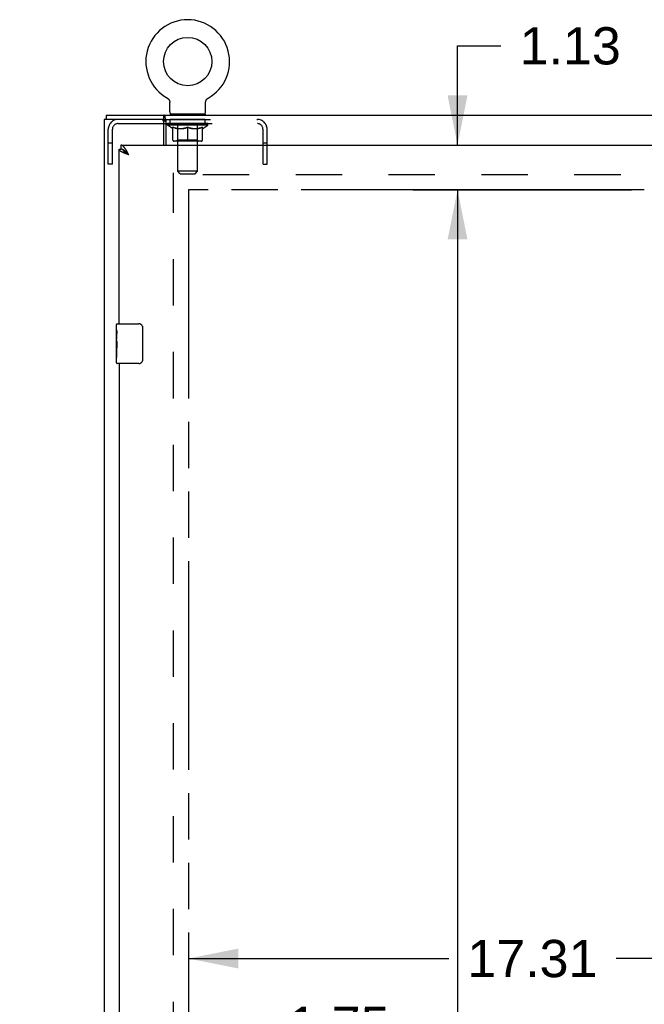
# Model space of a CAD drawing. Header units: inches. Extents: x 0 to 212, y 0 to 138.
# Tile 8 of 20: x 42 to 57, y 82 to 107. Entities that reach past the tile are written whole.
import ezdxf

# ---------------------------------------------------------------- set-up
doc = ezdxf.new("R2010")
doc.units = ezdxf.units.IN
doc.header["$LTSCALE"] = 11.6875
doc.header["$MEASUREMENT"] = 0
doc.linetypes.add('HIDDEN', pattern=[0.2, 0.1, -0.1])
doc.linetypes.add('PHANTOM', pattern=[0.8, 0.45, -0.05, 0.1, -0.05, 0.1, -0.05])
doc.layers.get('0').update_dxf_attribs({"linetype": 'CONTINUOUS'})
for name, color, linetype in [('02___PRT_ALL_AXES', 7, 'CONTINUOUS'), ('AVAILABLE_DOOR_SPACE', 7, 'CONTINUOUS'), ('DEFAULT_2', 8, 'HIDDEN'), ('DIMENSIONS', 7, 'CONTINUOUS')]:
    doc.layers.add(name, color=color, linetype=linetype)
doc.styles.get("Standard").update_dxf_attribs({"font": 'arial.ttf'})
doc.dimstyles.new('DIMSTYLE_1', dxfattribs={"dimtxt": 0.9375, "dimasz": 1.25, "dimexe": 0.09, "dimexo": 0.07, "dimgap": 0.0375, "dimtad": 0, "dimtih": 1, "dimtoh": 1, "dimzin": 4, "dimdsep": 46, "dimtxsty": 'Standard', "dimblk": '_FILLED', "dimblk1": '_FILLED', "dimblk2": '_FILLED', "dimcen": 0.09, "dimazin": 1, "dimtfac": 1, "dimtdec": 3, "dimtofl": 0, "dimtmove": 0, "dimatfit": 3, "dimldrblk": '_FILLED', "dimfxl": 0, "dimtolj": 1, "dimtzin": 4, "dimarcsym": 0})

# ---------------------------------------------------------------- blocks, each defined once
blk = doc.blocks.new('_FILLED')
at = {"color": 0, "linetype": 'ByBlock'}
blk.add_solid([(0, 0), (-1, 0.2), (-1, -0.2)], dxfattribs=at)
blk = doc.blocks.new('*D8')
at = {"layer": 'DIMENSIONS', "color": 2, "linetype": 'Continuous'}
for p, q in [((44.173, 81.335), (41.673, 81.335)), ((45.923, 81.335), (47.965, 81.335))]:
    blk.add_line(p, q, dxfattribs=at)
at = {"layer": 'DIMENSIONS', "color": 2, "linetype": 'Continuous', "xscale": 1.25, "yscale": 1.25, "zscale": 1.25}
blk.add_blockref('_FILLED', (44.173, 81.335), dxfattribs=at)
at = {"layer": 'DIMENSIONS', "color": 2, "linetype": 'Continuous', "xscale": 1.25, "yscale": 1.25, "zscale": 1.25, "rotation": 180}
blk.add_blockref('_FILLED', (45.923, 81.335), dxfattribs=at)
at = {"layer": 'DIMENSIONS', "color": 2, "linetype": 'Continuous', "insert": (48.434, 81.804), "char_height": 0.9375, "width": 2.54763, "attachment_point": 1, "line_spacing_factor": 0.9}
blk.add_mtext('1.75', dxfattribs=at)
blk = doc.blocks.new('*D9')
at = {"layer": 'DIMENSIONS', "color": 2, "linetype": 'Continuous'}
for p, q in [((45.923, 83.016), (52.472, 83.016)), ((63.235, 83.016), (56.686, 83.016))]:
    blk.add_line(p, q, dxfattribs=at)
at = {"layer": 'DIMENSIONS', "color": 2, "linetype": 'Continuous', "xscale": 1.25, "yscale": 1.25, "zscale": 1.25, "rotation": 180}
blk.add_blockref('_FILLED', (45.923, 83.016), dxfattribs=at)
at = {"layer": 'DIMENSIONS', "color": 2, "linetype": 'Continuous', "xscale": 1.25, "yscale": 1.25, "zscale": 1.25}
blk.add_blockref('_FILLED', (63.235, 83.016), dxfattribs=at)
at = {"layer": 'DIMENSIONS', "color": 2, "linetype": 'Continuous', "insert": (54.579, 83.485), "char_height": 0.9375, "width": 3.27602, "attachment_point": 2, "line_spacing_factor": 0.9}
blk.add_mtext('17.31', dxfattribs=at)
blk = doc.blocks.new('*D11')
at = {"layer": 'DIMENSIONS', "color": 2, "linetype": 'Continuous'}
for p, q in [((52.779, 102.375), (51.57, 102.375)), ((52.695, 102.375), (52.695, 75.188)), ((52.695, 46.125), (52.695, 71.907))]:
    blk.add_line(p, q, dxfattribs=at)
at = {"layer": 'DIMENSIONS', "color": 2, "linetype": 'Continuous', "xscale": 1.25, "yscale": 1.25, "zscale": 1.25}
for p, rotation in [((52.695, 102.375), 90), ((52.695, 46.125), 270)]:
    blk.add_blockref('_FILLED', p, dxfattribs=dict(at, rotation=rotation))
at = {"layer": 'DIMENSIONS', "color": 2, "linetype": 'Continuous', "insert": (52.695, 74.719), "char_height": 0.9375, "width": 3.27602, "attachment_point": 2, "line_spacing_factor": 0.9}
blk.add_mtext('56.25\\Ptyp.', dxfattribs=at)
blk = doc.blocks.new('*D13')
at = {"layer": 'DIMENSIONS', "color": 2, "linetype": 'Continuous'}
for p, q in [((52.695, 103.5), (52.695, 106)), ((52.695, 106), (53.789, 106)), ((51.57, 102.375), (57.074, 102.375)), ((52.695, 102.375), (52.695, 99.875))]:
    blk.add_line(p, q, dxfattribs=at)
at = {"layer": 'DIMENSIONS', "color": 2, "linetype": 'Continuous', "xscale": 1.25, "yscale": 1.25, "zscale": 1.25}
for p, rotation in [((52.695, 103.5), 270), ((52.695, 102.375), 90)]:
    blk.add_blockref('_FILLED', p, dxfattribs=dict(at, rotation=rotation))
at = {"layer": 'DIMENSIONS', "color": 2, "linetype": 'Continuous', "insert": (54.257, 106.469), "char_height": 0.9375, "width": 2.54763, "attachment_point": 1, "line_spacing_factor": 0.9}
blk.add_mtext('1.13', dxfattribs=at)

msp = doc.modelspace()

# ---------------------------------------------------------------- linework, layer by layer
at = {"color": 7, "linetype": 'Continuous'}
for p, q in [((45.386, 104.685), (45.386, 104.685)), ((45.386, 104.685), (45.39, 104.683)), ((45.39, 104.683), (45.393, 104.681)), ((45.393, 104.681), (45.397, 104.678)), ((45.397, 104.678), (45.401, 104.675)), ((45.4, 104.676), (45.404, 104.673)), ((45.404, 104.673), (45.407, 104.67)), ((45.407, 104.67), (45.411, 104.667)), ((45.411, 104.667), (45.414, 104.664)), ((45.414, 104.664), (45.417, 104.661)), ((45.417, 104.661), (45.42, 104.657)), ((45.42, 104.657), (45.423, 104.654)), ((45.423, 104.654), (45.425, 104.65)), ((45.425, 104.65), (45.428, 104.647)), ((45.428, 104.647), (45.43, 104.643)), ((45.43, 104.643), (45.433, 104.639)), ((45.433, 104.639), (45.435, 104.635)), ((46.368, 104.635), (46.371, 104.639)), ((46.37, 104.639), (46.373, 104.643)), ((46.373, 104.643), (46.375, 104.647)), ((46.375, 104.647), (46.378, 104.65)), ((46.378, 104.65), (46.38, 104.654)), ((46.38, 104.654), (46.383, 104.657)), ((46.383, 104.657), (46.386, 104.661)), ((46.386, 104.661), (46.389, 104.664)), ((46.389, 104.664), (46.392, 104.667)), ((46.392, 104.667), (46.396, 104.67)), ((46.396, 104.67), (46.399, 104.673)), ((46.399, 104.673), (46.403, 104.676)), ((46.403, 104.675), (46.406, 104.678)), ((46.406, 104.678), (46.41, 104.681)), ((46.41, 104.681), (46.413, 104.683)), ((46.41, 104.681), (46.411, 104.682)), ((46.413, 104.683), (46.417, 104.685)), ((46.417, 104.685), (46.417, 104.685)), ((45.435, 104.635), (45.437, 104.631)), ((45.437, 104.631), (45.439, 104.627)), ((45.439, 104.627), (45.44, 104.623)), ((45.44, 104.623), (45.442, 104.619)), ((45.442, 104.619), (45.443, 104.615)), ((45.443, 104.615), (45.445, 104.611)), ((45.445, 104.611), (45.446, 104.606)), ((45.447, 104.602), (45.448, 104.598)), ((45.449, 104.58), (45.45, 104.576)), ((45.45, 104.34), (45.45, 104.576)), ((46.354, 104.589), (46.355, 104.593)), ((46.354, 104.576), (46.354, 104.58)), ((46.354, 104.34), (46.354, 104.576)), ((46.356, 104.602), (46.357, 104.606)), ((46.357, 104.606), (46.358, 104.611)), ((46.358, 104.611), (46.36, 104.615)), ((46.36, 104.615), (46.361, 104.619)), ((46.361, 104.619), (46.363, 104.623)), ((46.363, 104.623), (46.364, 104.627)), ((46.364, 104.627), (46.366, 104.631)), ((46.366, 104.631), (46.368, 104.635)), ((43.85, 104.25), (43.85, 104.146)), ((43.85, 104.25), (91.746, 104.25)), ((45.305, 104.146), (45.305, 104.25)), ((45.35, 104.154), (45.35, 103.5)), ((45.464, 104.28), (45.464, 104.25)), ((46.339, 104.28), (45.464, 104.28)), ((46.339, 104.28), (46.339, 104.25)), ((45.297, 104.042), (45.35, 104.042)), ((44.173, 103.396), (44.215, 103.396)), ((44.215, 103.5), (44.215, 103.396)), ((44.279, 103.379), (44.277, 103.381)), ((44.39, 103.285), (44.384, 103.292)), ((44.394, 103.27), (44.386, 103.275)), ((44.397, 103.278), (44.39, 103.285)), ((44.402, 103.264), (44.394, 103.27)), ((44.406, 103.268), (44.397, 103.278)), ((44.419, 103.254), (44.402, 103.264)), ((44.419, 103.254), (44.406, 103.268)), ((44.113, 98.84), (44.113, 98.985)), ((44.128, 99), (44.668, 99)), ((44.767, 98.9), (44.767, 98.1)), ((44.113, 98.582), (44.113, 98.616)), ((44.113, 98.385), (44.113, 98.416)), ((44.113, 98.015), (44.113, 98.155)), ((44.668, 98), (44.128, 98))]:
    msp.add_line(p, q, dxfattribs=at)
at = {"color": 3, "linetype": 'Continuous'}
for p, q in [((43.798, 104.146), (43.798, 44.354)), ((45.305, 104.146), (43.798, 104.146)), ((45.297, 103.5), (45.297, 104.084)), ((44.173, 99), (44.173, 103.396)), ((44.215, 103.5), (66.818, 103.5)), ((44.344, 103.282), (44.333, 103.286)), ((44.355, 103.278), (44.344, 103.282)), ((44.367, 103.273), (44.355, 103.278)), ((44.378, 103.269), (44.367, 103.273)), ((44.384, 103.32), (44.377, 103.331)), ((44.396, 103.263), (44.378, 103.269)), ((44.39, 103.308), (44.384, 103.32)), ((44.397, 103.296), (44.39, 103.308)), ((44.419, 103.254), (44.396, 103.263)), ((44.406, 103.278), (44.397, 103.296)), ((44.419, 103.254), (44.406, 103.278)), ((44.173, 98), (44.173, 74.75))]:
    msp.add_line(p, q, dxfattribs=at)
at = {"color": 7, "linetype": 'Continuous'}
for points in [[(45.446, 104.606), (45.447, 104.602), (45.448, 104.598), (45.448, 104.593), (45.449, 104.589), (45.449, 104.585), (45.449, 104.58)], [(45.449, 104.589), (45.449, 104.585), (45.449, 104.58)], [(46.354, 104.576), (46.354, 104.58), (46.354, 104.585), (46.354, 104.589), (46.355, 104.593), (46.355, 104.598), (46.356, 104.602)], [(45.336, 104.2), (45.335, 104.205), (45.334, 104.21), (45.332, 104.215), (45.331, 104.22), (45.329, 104.225), (45.328, 104.229), (45.326, 104.233), (45.324, 104.236), (45.323, 104.239), (45.321, 104.242), (45.318, 104.245), (45.316, 104.247), (45.314, 104.248), (45.311, 104.249), (45.309, 104.25), (45.307, 104.25), (45.305, 104.25)], [(45.35, 104.154), (45.349, 104.156), (45.347, 104.158), (45.346, 104.162), (45.345, 104.165), (45.343, 104.17), (45.342, 104.174), (45.341, 104.179), (45.34, 104.184), (45.338, 104.189), (45.336, 104.2)], [(44.277, 103.381), (44.275, 103.381), (44.272, 103.383), (44.269, 103.384), (44.266, 103.386), (44.262, 103.387), (44.259, 103.388), (44.256, 103.389), (44.253, 103.39), (44.25, 103.391), (44.246, 103.392), (44.243, 103.393), (44.24, 103.394), (44.237, 103.394), (44.234, 103.395), (44.23, 103.395), (44.227, 103.396), (44.224, 103.396), (44.221, 103.396), (44.218, 103.396), (44.215, 103.396)], [(44.374, 103.302), (44.371, 103.305), (44.368, 103.308), (44.365, 103.312), (44.362, 103.315), (44.358, 103.318), (44.355, 103.321), (44.352, 103.324), (44.349, 103.327), (44.346, 103.33), (44.342, 103.333), (44.339, 103.336), (44.336, 103.339), (44.333, 103.342), (44.33, 103.344), (44.326, 103.347), (44.323, 103.35), (44.32, 103.352), (44.317, 103.355), (44.314, 103.357), (44.31, 103.36), (44.307, 103.362), (44.304, 103.364), (44.301, 103.366), (44.298, 103.368), (44.294, 103.37), (44.291, 103.372), (44.288, 103.374), (44.285, 103.376), (44.282, 103.378), (44.279, 103.379)], [(44.386, 103.275), (44.378, 103.28), (44.374, 103.283), (44.37, 103.286), (44.366, 103.288), (44.363, 103.291), (44.359, 103.294), (44.355, 103.296), (44.351, 103.299), (44.348, 103.301), (44.344, 103.304), (44.341, 103.307), (44.337, 103.309), (44.334, 103.312), (44.331, 103.315), (44.327, 103.317), (44.324, 103.32), (44.321, 103.323), (44.318, 103.325), (44.315, 103.328), (44.313, 103.33), (44.31, 103.333), (44.307, 103.336), (44.305, 103.338), (44.302, 103.341), (44.3, 103.344), (44.298, 103.346), (44.296, 103.349), (44.294, 103.352), (44.292, 103.354), (44.29, 103.357), (44.288, 103.359), (44.287, 103.362), (44.285, 103.365), (44.284, 103.367), (44.283, 103.37), (44.281, 103.373), (44.28, 103.375), (44.279, 103.378), (44.279, 103.379)], [(44.384, 103.292), (44.381, 103.295), (44.374, 103.302)], [(44.761, 98.937), (44.763, 98.931), (44.764, 98.925), (44.766, 98.919), (44.767, 98.913), (44.767, 98.907), (44.767, 98.9)], [(44.767, 98.1), (44.767, 98.094), (44.767, 98.088), (44.766, 98.082), (44.764, 98.076), (44.763, 98.07), (44.761, 98.064)]]:
    msp.add_lwpolyline(points, dxfattribs=at)
at = {"color": 3, "linetype": 'Continuous'}
for points in [[(45.321, 104.127), (45.32, 104.13), (45.318, 104.133), (45.317, 104.135), (45.316, 104.138), (45.315, 104.14), (45.313, 104.142), (45.312, 104.143), (45.31, 104.144), (45.309, 104.145), (45.307, 104.146), (45.306, 104.146), (45.305, 104.146)], [(45.35, 104.09), (45.348, 104.091), (45.346, 104.092), (45.344, 104.092), (45.342, 104.094), (45.339, 104.095), (45.337, 104.097), (45.335, 104.099), (45.334, 104.101), (45.332, 104.103), (45.331, 104.105), (45.329, 104.107), (45.328, 104.11), (45.327, 104.113), (45.325, 104.116), (45.324, 104.119), (45.323, 104.122), (45.321, 104.127)], [(44.281, 103.308), (44.276, 103.31), (44.271, 103.312), (44.267, 103.314), (44.262, 103.317), (44.258, 103.319), (44.253, 103.321), (44.249, 103.323), (44.245, 103.325), (44.241, 103.327), (44.237, 103.329), (44.233, 103.332), (44.229, 103.334), (44.225, 103.336), (44.222, 103.338), (44.218, 103.34), (44.215, 103.342), (44.212, 103.345), (44.209, 103.347), (44.206, 103.349), (44.203, 103.351), (44.2, 103.353), (44.197, 103.355), (44.195, 103.358), (44.192, 103.36), (44.19, 103.362), (44.188, 103.364), (44.186, 103.366), (44.184, 103.368), (44.182, 103.371), (44.181, 103.373), (44.179, 103.375), (44.178, 103.377), (44.177, 103.379), (44.176, 103.381), (44.175, 103.383), (44.174, 103.386), (44.174, 103.388), (44.173, 103.39), (44.173, 103.392), (44.173, 103.394), (44.173, 103.396)], [(44.339, 103.396), (44.336, 103.401), (44.333, 103.406), (44.33, 103.41), (44.326, 103.415), (44.323, 103.419), (44.32, 103.424), (44.317, 103.428), (44.314, 103.432), (44.31, 103.437), (44.307, 103.441), (44.304, 103.444), (44.301, 103.448), (44.298, 103.452), (44.294, 103.455), (44.291, 103.459), (44.288, 103.462), (44.285, 103.465), (44.282, 103.468), (44.278, 103.471), (44.275, 103.474), (44.272, 103.477), (44.269, 103.479), (44.266, 103.482), (44.262, 103.484), (44.259, 103.486), (44.256, 103.488), (44.253, 103.49), (44.25, 103.491), (44.246, 103.493), (44.243, 103.494), (44.24, 103.496), (44.237, 103.497), (44.234, 103.498), (44.23, 103.499), (44.227, 103.499), (44.224, 103.5), (44.221, 103.5), (44.218, 103.5), (44.215, 103.5)], [(44.377, 103.331), (44.374, 103.337), (44.371, 103.343), (44.368, 103.348), (44.365, 103.354), (44.362, 103.359), (44.358, 103.365), (44.355, 103.37), (44.352, 103.375), (44.349, 103.381), (44.346, 103.386), (44.342, 103.391), (44.339, 103.396)], [(44.333, 103.286), (44.322, 103.291), (44.317, 103.293), (44.311, 103.295), (44.306, 103.297), (44.301, 103.299), (44.296, 103.301), (44.291, 103.304), (44.286, 103.306), (44.281, 103.308)]]:
    msp.add_lwpolyline(points, dxfattribs=at)
at = {"color": 7, "linetype": 'Continuous'}
msp.add_circle((45.902, 105.604), 0.609, dxfattribs=at)
for centre, radius, start, end in [((45.902, 105.604), 1.054, 299.1042, 240.8958), ((45.51, 104.34), 0.06, 180, 270), ((46.294, 104.34), 0.06, 270, 360), ((44.128, 98.985), 0.015, 90, 180), ((44.668, 98.9), 0.1, 21.1999, 90), ((44.128, 98.015), 0.015, 180, 270), ((44.668, 98.1), 0.1, 270, 338.7946)]:
    msp.add_arc(centre, radius, start, end, dxfattribs=at)
at = {"color": 3, "linetype": 'Continuous'}
msp.add_arc((45.235, 104.084), 0.0625, 0, 90, dxfattribs=at)
at = {"layer": '02___PRT_ALL_AXES', "color": 8, "linetype": 'HIDDEN'}
for p, q in [((45.464, 104.042), (45.464, 104.146)), ((46.339, 104.146), (45.464, 104.146)), ((46.339, 104.042), (46.339, 104.146)), ((46.339, 104.042), (45.464, 104.042))]:
    msp.add_line(p, q, dxfattribs=at)
at = {"layer": '02___PRT_ALL_AXES', "color": 7, "linetype": 'Continuous'}
for p, q in [((44.113, 98.84), (44.113, 98.985)), ((44.113, 98.582), (44.113, 98.839)), ((44.118, 98.783), (44.113, 98.783)), ((44.119, 98.616), (44.119, 98.752)), ((44.113, 98.616), (44.119, 98.616)), ((44.113, 98.015), (44.113, 98.579)), ((44.114, 98.553), (44.113, 98.553)), ((44.114, 98.555), (44.116, 98.533)), ((44.113, 98.421), (44.118, 98.421)), ((44.113, 98.385), (44.119, 98.385)), ((44.113, 98.322), (44.119, 98.322)), ((44.119, 98.155), (44.119, 98.385)), ((44.113, 98.155), (44.119, 98.155))]:
    msp.add_line(p, q, dxfattribs=at)
for points in [[(44.113, 98.84), (44.113, 98.836), (44.113, 98.831), (44.114, 98.826), (44.115, 98.813)], [(44.115, 98.813), (44.116, 98.805), (44.117, 98.797), (44.118, 98.789)], [(44.118, 98.789), (44.119, 98.78), (44.119, 98.771), (44.119, 98.761), (44.119, 98.752)], [(44.113, 98.582), (44.113, 98.574), (44.113, 98.565), (44.114, 98.555)], [(44.116, 98.533), (44.117, 98.521), (44.118, 98.509), (44.118, 98.497), (44.119, 98.484), (44.119, 98.471), (44.119, 98.458), (44.119, 98.446), (44.119, 98.433), (44.118, 98.42), (44.118, 98.408), (44.117, 98.396)]]:
    msp.add_lwpolyline(points, dxfattribs=at)
msp.add_ellipse((44.376, 98.416), major_axis=(0.263, 0), ratio=0.432808, start_param=3.141593, end_param=3.321581, dxfattribs=at)
at = {"layer": 'AVAILABLE_DOOR_SPACE', "color": 4, "linetype": 'PHANTOM'}
for p, q in [((45.923, 102.375), (45.923, 46.125)), ((54.016, 102.375), (45.923, 102.375)), ((54.016, 102.374), (54.016, 102.375)), ((57.016, 102.374), (54.016, 102.374)), ((57.016, 102.375), (57.016, 102.374)), ((63.235, 102.375), (57.016, 102.375))]:
    msp.add_line(p, q, dxfattribs=at)
at = {"layer": 'DEFAULT_2', "color": 8, "linetype": 'HIDDEN'}
for p, q in [((45.386, 104.685), (45.386, 104.685)), ((45.392, 104.682), (45.393, 104.681)), ((46.417, 104.685), (46.417, 104.685)), ((45.305, 104.146), (47.655, 104.146)), ((45.652, 104.28), (45.652, 104.25)), ((45.653, 102.84), (45.653, 104.25)), ((46.151, 102.84), (46.151, 104.25)), ((46.152, 104.28), (46.152, 104.25)), ((43.902, 103.021), (43.902, 103.9)), ((44.006, 103.021), (44.006, 103.9)), ((44.148, 104.042), (45.297, 104.042)), ((45.35, 104.042), (47.655, 104.042)), ((45.395, 104.005), (45.395, 104.042)), ((45.523, 103.916), (45.395, 104.005)), ((46.408, 104.005), (45.395, 104.005)), ((45.403, 104.037), (45.403, 104.042)), ((45.41, 104.034), (45.41, 104.037)), ((45.41, 104.034), (46.393, 104.034)), ((45.417, 104.034), (45.417, 104.037)), ((45.418, 104.034), (45.418, 104.037)), ((45.426, 104.037), (45.426, 104.042)), ((45.439, 104.034), (45.439, 104.037)), ((45.44, 104.034), (45.44, 104.037)), ((45.463, 104.037), (45.463, 104.042)), ((45.475, 104.034), (45.475, 104.037)), ((45.477, 104.034), (45.477, 104.037)), ((45.64, 104.037), (45.479, 104.037)), ((45.514, 104.037), (45.514, 104.042)), ((45.515, 104.034), (45.515, 104.037)), ((45.515, 104.034), (45.515, 104.037)), ((45.518, 104.034), (45.518, 104.037)), ((45.523, 103.916), (45.531, 103.916)), ((45.524, 104.034), (45.524, 104.037)), ((45.524, 104.034), (45.524, 104.037)), ((45.526, 104.034), (45.526, 104.037)), ((45.529, 104.034), (45.529, 104.038)), ((45.531, 103.626), (45.531, 103.951)), ((45.532, 104.034), (45.532, 104.037)), ((45.544, 104.034), (45.544, 104.037)), ((45.558, 104.034), (45.558, 104.037)), ((45.559, 104.034), (45.559, 104.039)), ((45.575, 104.034), (45.575, 104.037)), ((45.576, 104.037), (45.576, 104.042)), ((45.584, 104.034), (45.584, 104.037)), ((45.587, 104.034), (45.587, 104.037)), ((45.595, 104.034), (45.595, 104.037)), ((45.604, 104.034), (45.604, 104.04)), ((45.616, 104.034), (45.616, 104.037)), ((45.618, 104.034), (45.618, 104.037)), ((45.64, 104.034), (45.64, 104.037)), ((45.694, 104.037), (45.644, 104.037)), ((45.645, 103.916), (45.789, 103.916)), ((45.648, 104.037), (45.648, 104.042)), ((45.652, 103.628), (45.652, 104.003)), ((45.654, 104.034), (45.654, 104.037)), ((45.658, 104.034), (45.658, 104.037)), ((45.662, 104.034), (45.662, 104.041)), ((45.666, 104.034), (45.666, 104.037)), ((45.674, 104.034), (45.674, 104.037)), ((45.694, 104.034), (45.694, 104.037)), ((45.754, 104.037), (45.706, 104.037)), ((45.723, 104.034), (45.723, 104.037)), ((45.728, 104.037), (45.728, 104.042)), ((45.731, 104.034), (45.731, 104.037)), ((45.733, 104.034), (45.733, 104.042)), ((45.735, 104.034), (45.735, 104.037)), ((45.741, 104.034), (45.741, 104.037)), ((45.754, 104.034), (45.754, 104.037)), ((45.818, 104.037), (45.774, 104.037)), ((45.785, 104.034), (45.785, 104.037)), ((45.81, 104.037), (45.872, 104.041)), ((45.814, 104.037), (45.814, 104.042)), ((45.814, 104.037), (45.814, 104.042)), ((45.814, 104.042), (45.814, 104.042)), ((45.814, 104.034), (45.814, 104.037)), ((45.817, 104.034), (45.817, 104.037)), ((45.818, 104.034), (45.818, 104.037)), ((45.818, 104.034), (45.818, 104.037)), ((45.846, 104.037), (45.898, 104.037)), ((45.851, 104.034), (45.851, 104.037)), ((45.855, 104.037), (45.855, 104.04)), ((45.872, 104.037), (45.872, 104.041)), ((45.885, 104.034), (45.885, 104.037)), ((45.899, 104.037), (45.899, 104.037)), ((45.899, 104.034), (45.899, 104.037)), ((45.899, 104.034), (45.899, 104.037)), ((45.902, 104.037), (45.902, 104.042)), ((45.902, 104.042), (45.993, 104.037)), ((45.902, 103.596), (45.902, 103.951)), ((45.904, 104.034), (45.904, 104.037)), ((45.904, 104.034), (45.904, 104.037)), ((45.904, 104.037), (45.904, 104.037)), ((45.918, 104.034), (45.918, 104.037)), ((45.918, 104.037), (45.957, 104.037)), ((45.952, 104.034), (45.952, 104.037)), ((45.985, 104.034), (45.985, 104.037)), ((45.985, 104.034), (45.985, 104.037)), ((45.985, 104.037), (46.029, 104.037)), ((45.986, 104.034), (45.986, 104.037)), ((45.989, 104.037), (45.989, 104.042)), ((45.989, 104.037), (45.989, 104.042)), ((45.989, 104.042), (45.989, 104.042)), ((45.989, 104.034), (45.989, 104.037)), ((46.014, 103.916), (46.158, 103.916)), ((46.018, 104.034), (46.018, 104.037)), ((46.049, 104.034), (46.049, 104.037)), ((46.049, 104.037), (46.097, 104.037)), ((46.062, 104.034), (46.062, 104.037)), ((46.068, 104.034), (46.068, 104.037)), ((46.07, 104.034), (46.07, 104.042)), ((46.072, 104.034), (46.072, 104.037)), ((46.075, 104.037), (46.075, 104.042)), ((46.08, 104.034), (46.08, 104.037)), ((46.109, 104.034), (46.109, 104.037)), ((46.109, 104.037), (46.159, 104.037)), ((46.129, 104.034), (46.129, 104.037)), ((46.137, 104.034), (46.137, 104.037)), ((46.141, 104.034), (46.141, 104.041)), ((46.145, 104.034), (46.145, 104.037)), ((46.149, 104.034), (46.149, 104.037)), ((46.152, 103.628), (46.152, 104.003)), ((46.155, 104.037), (46.155, 104.042)), ((46.163, 104.034), (46.163, 104.037)), ((46.163, 104.037), (46.324, 104.037)), ((46.185, 104.034), (46.185, 104.037)), ((46.187, 104.034), (46.187, 104.037)), ((46.199, 104.034), (46.199, 104.04)), ((46.208, 104.034), (46.208, 104.037)), ((46.216, 104.034), (46.216, 104.037)), ((46.219, 104.034), (46.219, 104.037)), ((46.227, 104.037), (46.227, 104.042)), ((46.228, 104.034), (46.228, 104.037)), ((46.244, 104.034), (46.244, 104.039)), ((46.245, 104.034), (46.245, 104.037)), ((46.259, 104.034), (46.259, 104.037)), ((46.271, 104.034), (46.271, 104.037)), ((46.272, 103.626), (46.272, 103.951)), ((46.272, 103.916), (46.28, 103.916)), ((46.274, 104.034), (46.274, 104.038)), ((46.277, 104.034), (46.277, 104.037)), ((46.279, 104.034), (46.279, 104.037)), ((46.279, 104.034), (46.279, 104.037)), ((46.28, 103.916), (46.408, 104.005)), ((46.285, 104.034), (46.285, 104.037)), ((46.288, 104.034), (46.288, 104.037)), ((46.288, 104.034), (46.288, 104.037)), ((46.289, 104.037), (46.289, 104.042)), ((46.326, 104.034), (46.326, 104.037)), ((46.328, 104.034), (46.328, 104.037)), ((46.34, 104.037), (46.34, 104.042)), ((46.363, 104.034), (46.363, 104.037)), ((46.364, 104.034), (46.364, 104.037)), ((46.377, 104.037), (46.377, 104.042)), ((46.385, 104.034), (46.385, 104.037)), ((46.386, 104.034), (46.386, 104.037)), ((46.393, 104.034), (46.393, 104.037)), ((46.4, 104.037), (46.4, 104.042)), ((46.408, 104.005), (46.408, 104.042)), ((47.798, 103.021), (47.798, 103.9)), ((47.902, 103.021), (47.902, 103.9)), ((44.006, 103.551), (43.902, 103.551)), ((46.242, 103.596), (45.561, 103.596)), ((45.652, 103.628), (45.62, 103.596)), ((46.152, 103.628), (45.652, 103.628)), ((46.152, 103.628), (46.183, 103.596)), ((47.902, 103.551), (47.798, 103.551)), ((44.006, 103.021), (43.902, 103.021)), ((47.798, 103.021), (47.902, 103.021)), ((45.548, 45.698), (45.548, 102.802)), ((66.152, 102.75), (45.548, 102.75)), ((45.713, 102.78), (45.653, 102.84)), ((46.151, 102.84), (45.653, 102.84)), ((45.713, 102.78), (46.091, 102.78)), ((46.091, 102.78), (46.151, 102.84))]:
    msp.add_line(p, q, dxfattribs=at)
for points in [[(45.651, 103.916), (45.631, 103.92), (45.611, 103.924), (45.592, 103.929), (45.572, 103.936), (45.551, 103.943), (45.531, 103.951)], [(45.531, 103.95), (45.551, 103.942), (45.57, 103.935), (45.589, 103.929), (45.608, 103.924), (45.626, 103.92), (45.645, 103.916)], [(45.902, 103.951), (45.881, 103.943), (45.86, 103.936), (45.84, 103.929), (45.82, 103.924), (45.801, 103.92), (45.781, 103.916)], [(45.789, 103.916), (45.807, 103.92), (45.826, 103.924), (45.844, 103.929), (45.863, 103.935), (45.882, 103.942), (45.902, 103.949)], [(46.022, 103.916), (46.002, 103.92), (45.982, 103.924), (45.962, 103.929), (45.942, 103.936), (45.922, 103.943), (45.902, 103.951)], [(45.902, 103.949), (45.921, 103.942), (45.94, 103.935), (45.959, 103.929), (45.977, 103.924), (45.996, 103.92), (46.014, 103.916)], [(46.272, 103.951), (46.251, 103.943), (46.231, 103.935), (46.211, 103.929), (46.191, 103.924), (46.172, 103.919), (46.152, 103.916)], [(46.158, 103.916), (46.177, 103.92), (46.196, 103.924), (46.215, 103.929), (46.233, 103.935), (46.253, 103.942), (46.272, 103.95)]]:
    msp.add_lwpolyline(points, dxfattribs=at)
for centre, radius, start, end in [((44.148, 103.9), 0.246, 90, 180), ((45.623, 104.25), 0.03, 0, 90), ((46.181, 104.25), 0.03, 90, 180), ((47.655, 103.9), 0.246, 0, 90), ((44.148, 103.9), 0.142, 90, 180), ((45.62, 104.003), 0.0318, 0, 90), ((46.183, 104.003), 0.0318, 90, 180), ((47.655, 103.9), 0.142, 0, 90), ((45.561, 103.626), 0.0296, 180, 270), ((46.242, 103.626), 0.0296, 270, 360)]:
    msp.add_arc(centre, radius, start, end, dxfattribs=at)
for centre, major_axis, ratio, start_param, end_param in [((45.902, 104.042), (0.506, 0.005), 0.05963, 2.96643, 3.140963), ((45.379, 104.033), (0.158, 0), 0.060556, 0.430652, 1.470503), ((45.902, 104.042), (0.506, 0), 0.060556, 3.141593, 3.316126), ((45.379, 104.028), (0.158, 0.002), 0.05963, 1.376596, 1.469874), ((45.902, 104.042), (0.506, 0.011), 0.05688, 2.791345, 2.965878), ((45.36, 104.033), (0.158, 0.002), 0.05963, 0.25549, 1.295341), ((45.415, 104.033), (0.158, -0.002), 0.05963, 0.605815, 1.645666), ((45.902, 104.042), (0.506, -0.005), 0.05963, -2.96643, -2.791898), ((45.415, 104.028), (0.158, 0), 0.060556, 1.551758, 1.645036), ((45.36, 104.028), (0.158, 0.003), 0.05688, 1.20151, 1.294789), ((45.416, 104.029), (0.131, 0.001), 0.05963, 1.065228, 1.614276), ((45.4, 104.029), (0.131, 0.003), 0.05688, 0.890143, 1.43919), ((45.446, 104.029), (0.131, 0), 0.060556, 1.240391, 1.789438), ((45.902, 104.042), (0.506, 0.015), 0.052395, 2.616403, 2.790936), ((45.357, 104.033), (0.158, 0.003), 0.05688, 0.080405, 1.120256), ((45.465, 104.033), (0.158, -0.003), 0.05688, 0.7809, 1.820751), ((45.902, 104.042), (0.506, -0.011), 0.05688, -2.791345, -2.616812), ((45.465, 104.028), (0.158, -0.002), 0.05963, 1.72692, 1.820198), ((45.357, 104.028), (0.158, 0.005), 0.052395, 1.026568, 1.119847), ((45.399, 104.029), (0.131, 0.004), 0.052395, 0.715201, 1.264248), ((45.491, 104.029), (0.131, -0.001), 0.05963, 1.415553, 1.9646), ((45.902, 104.042), (0.506, 0.02), 0.046319, 2.441654, 2.616187), ((45.528, 104.033), (0.158, -0.005), 0.052395, 0.955842, 1.995693), ((45.902, 104.042), (0.506, -0.015), 0.052395, -2.616403, -2.44187), ((45.371, 104.033), (0.158, 0.005), 0.052395, -0.094537, 0.945314), ((45.528, 104.028), (0.158, -0.003), 0.05688, 1.902006, 1.995284), ((45.371, 104.028), (0.158, 0.006), 0.046319, 0.851819, 0.945098), ((45.414, 104.029), (0.131, 0.005), 0.046319, 0.540452, 1.089499), ((45.547, 104.029), (0.131, -0.003), 0.05688, 1.590638, 2.139686), ((45.902, 104.042), (0.506, 0.024), 0.038841, 2.267123, 2.441656), ((45.603, 104.033), (0.158, -0.006), 0.046319, 1.130591, 2.170442), ((45.4, 104.033), (0.158, 0.006), 0.046319, -0.269286, 0.770565), ((45.902, 104.042), (0.506, -0.02), 0.046319, -2.441654, -2.267121), ((45.603, 104.028), (0.158, -0.005), 0.052395, 2.076947, 2.170226), ((45.4, 104.028), (0.158, 0.007), 0.038841, 0.677289, 0.770567), ((45.444, 104.029), (0.131, 0.006), 0.038841, 0.365921, 0.914969), ((45.615, 104.029), (0.131, -0.004), 0.052395, 1.76558, 2.314627), ((45.902, 104.042), (0.506, 0.027), 0.030195, 2.09281, 2.267343), ((45.687, 104.033), (0.158, -0.007), 0.038841, 1.305122, 2.344973), ((45.445, 104.033), (0.158, 0.007), 0.038841, -0.443817, 0.596034), ((45.902, 104.042), (0.506, -0.024), 0.038841, -2.267123, -2.092591), ((45.687, 104.028), (0.158, -0.006), 0.046319, 2.251696, 2.344975), ((45.445, 104.028), (0.158, 0.008), 0.030195, 0.502975, 0.596254), ((45.487, 104.029), (0.131, 0.007), 0.030195, 0.191608, 0.740655), ((45.691, 104.029), (0.131, -0.005), 0.046319, 1.940329, 2.489376), ((45.504, 104.033), (0.158, 0.008), 0.030195, -0.61813, 0.421721), ((45.902, 104.042), (0.506, 0.029), 0.020645, 1.918687, 2.09322), ((45.777, 104.033), (0.158, -0.008), 0.030195, 1.479435, 2.519286), ((45.902, 104.042), (0.506, -0.027), 0.030195, -2.09281, -1.918277), ((45.777, 104.028), (0.158, -0.007), 0.038841, 2.426227, 2.519505), ((45.504, 104.028), (0.158, 0.009), 0.020645, 0.328852, 0.422131), ((45.543, 104.029), (0.131, 0.007), 0.020645, 0.017485, 0.566532), ((45.774, 104.029), (0.131, -0.006), 0.038841, 2.11486, 2.663907), ((45.575, 104.033), (0.158, 0.009), 0.020645, -0.792253, 0.247598), ((45.902, 104.042), (0.506, 0.03), 0.010478, 1.744704, 1.919237), ((45.871, 104.033), (0.158, -0.009), 0.020645, 1.653558, 2.693409), ((45.902, 104.042), (0.506, -0.029), 0.020645, -1.918687, -1.744154), ((45.871, 104.028), (0.158, -0.008), 0.030195, 2.60054, 2.693819), ((45.575, 104.028), (0.158, 0.009), 0.010478, 0.154869, 0.248148), ((45.61, 104.029), (0.131, 0.008), 0.010478, 6.126688, 6.675735), ((45.861, 104.029), (0.131, -0.007), 0.030195, 2.289173, 2.83822), ((45.656, 104.033), (0.158, 0.009), 0.010478, -0.966236, -0.000846), ((45.966, 104.033), (0.158, -0.009), 0.010478, 1.827541, 2.867392), ((45.902, 104.042), (0.506, -0.03), 0.010478, -1.744704, -1.570171), ((45.966, 104.028), (0.158, -0.009), 0.020645, 2.774664, 2.867942), ((45.948, 104.029), (0.131, -0.007), 0.020645, 2.463296, 3.012344), ((45.837, 104.033), (0.158, 0.009), 0.010478, 0.274201, 1.314052), ((45.768, 104.029), (0.131, 0.008), 0.010478, -0.000298, 0.504314), ((45.744, 104.028), (0.158, 0.009), 0.010478, 0.192946, 0.399283), ((45.902, 104.042), (0.506, 0.03), 0.010478, -1.578586, -1.396888), ((46.059, 104.028), (0.158, -0.009), 0.010478, 2.948646, 3.041925), ((46.035, 104.029), (0.131, -0.008), 0.010478, 2.637279, 3.142076), ((45.932, 104.033), (0.158, 0.009), 0.020645, 0.448184, 1.488034), ((45.855, 104.029), (0.131, 0.007), 0.020645, 0.129249, 0.678296), ((45.837, 104.028), (0.158, 0.009), 0.020645, 0.273651, 0.366929), ((46.147, 104.033), (0.158, -0.009), 0.010478, -3.140747, -2.175357), ((45.902, 104.042), (0.506, 0.029), 0.020645, -1.397439, -1.222906), ((45.902, 104.042), (0.506, -0.03), 0.010478, 1.222355, 1.396888), ((46.026, 104.033), (0.158, 0.008), 0.030195, 0.622307, 1.662158), ((45.942, 104.029), (0.131, 0.007), 0.030195, 0.303372, 0.852419), ((46.193, 104.029), (0.131, -0.008), 0.010478, 2.749043, 3.29809), ((46.228, 104.033), (0.158, -0.009), 0.020645, 2.893995, 3.933846), ((45.932, 104.028), (0.158, 0.008), 0.030195, 0.447774, 0.541052), ((46.228, 104.028), (0.158, -0.009), 0.010478, 2.893445, 2.986723), ((45.902, 104.042), (0.506, 0.027), 0.030195, -1.223315, -1.048783), ((45.902, 104.042), (0.506, -0.029), 0.020645, 1.048373, 1.222906), ((46.116, 104.033), (0.158, 0.007), 0.038841, 0.79662, 1.836471), ((46.029, 104.029), (0.131, 0.006), 0.038841, 0.477686, 1.026733), ((46.26, 104.029), (0.131, -0.007), 0.020645, 2.57506, 3.124108), ((46.2, 104.033), (0.158, 0.006), 0.046319, 0.971151, 2.011002), ((46.299, 104.033), (0.158, -0.008), 0.030195, 2.719872, 3.759723), ((46.026, 104.028), (0.158, 0.007), 0.038841, 0.622087, 0.715366), ((46.299, 104.028), (0.158, -0.009), 0.020645, 2.719462, 2.812741), ((45.902, 104.042), (0.506, 0.024), 0.038841, -1.049002, -0.874469), ((45.902, 104.042), (0.506, -0.027), 0.030195, 0.87425, 1.048783), ((46.112, 104.029), (0.131, 0.005), 0.046319, 0.652216, 1.201263), ((46.275, 104.033), (0.158, 0.005), 0.052395, 1.1459, 2.185751), ((46.316, 104.029), (0.131, -0.007), 0.030195, 2.400937, 2.949985), ((46.358, 104.033), (0.158, -0.007), 0.038841, 2.545558, 3.585409), ((46.188, 104.029), (0.131, 0.004), 0.052395, 0.826965, 1.376012), ((46.116, 104.028), (0.158, 0.006), 0.046319, 0.796618, 0.889896), ((46.358, 104.028), (0.158, -0.008), 0.030195, 2.545339, 2.638617), ((46.338, 104.033), (0.158, 0.003), 0.05688, 1.320842, 2.360692), ((45.902, 104.042), (0.506, 0.02), 0.046319, -0.874471, -0.699939), ((45.902, 104.042), (0.506, -0.024), 0.038841, 0.699936, 0.874469), ((46.403, 104.033), (0.158, -0.006), 0.046319, 2.371028, 3.410879), ((46.359, 104.029), (0.131, -0.006), 0.038841, 2.226624, 2.775671), ((46.388, 104.033), (0.158, 0.002), 0.05963, 1.495927, 2.535778), ((46.256, 104.029), (0.131, 0.003), 0.05688, 1.001907, 1.550954), ((46.432, 104.033), (0.158, -0.005), 0.052395, 2.196279, 3.23613), ((46.389, 104.029), (0.131, -0.005), 0.046319, 2.052093, 2.601141), ((46.2, 104.028), (0.158, 0.005), 0.052395, 0.971367, 1.064645), ((46.403, 104.028), (0.158, -0.007), 0.038841, 2.371026, 2.464304), ((46.424, 104.033), (0.158, 0), 0.060556, 1.671089, 2.71094), ((46.446, 104.033), (0.158, -0.003), 0.05688, 2.021337, 3.061188), ((45.902, 104.042), (0.506, 0.015), 0.052395, -0.699723, -0.52519), ((45.902, 104.042), (0.506, -0.02), 0.046319, 0.525406, 0.699939), ((46.443, 104.033), (0.158, -0.002), 0.05963, 1.846251, 2.886102), ((46.312, 104.029), (0.131, 0.001), 0.05963, 1.176993, 1.72604), ((46.404, 104.029), (0.131, -0.004), 0.052395, 1.877344, 2.426392), ((46.357, 104.029), (0.131, 0), 0.060556, 1.352155, 1.901202), ((46.403, 104.029), (0.131, -0.003), 0.05688, 1.702402, 2.25145), ((46.387, 104.029), (0.131, -0.001), 0.05963, 1.527317, 2.076364), ((46.275, 104.028), (0.158, 0.003), 0.05688, 1.146309, 1.239587), ((46.432, 104.028), (0.158, -0.006), 0.046319, 2.196495, 2.289773), ((45.902, 104.042), (0.506, 0.011), 0.05688, -0.524781, -0.350248), ((45.902, 104.042), (0.506, -0.015), 0.052395, 0.350657, 0.52519), ((46.338, 104.028), (0.158, 0.002), 0.05963, 1.321394, 1.414673), ((46.446, 104.028), (0.158, -0.005), 0.052395, 2.021746, 2.115024), ((45.902, 104.042), (0.506, 0.005), 0.05963, -0.349695, -0.175162), ((45.902, 104.042), (0.506, -0.011), 0.05688, 0.175715, 0.350248), ((46.388, 104.028), (0.158, 0), 0.060556, 1.496556, 1.589835), ((46.443, 104.028), (0.158, -0.003), 0.05688, 1.846804, 1.940083), ((46.424, 104.028), (0.158, -0.002), 0.05963, 1.671719, 1.764997), ((45.902, 104.042), (0.506, 0), 0.060556, -0.174533, 0), ((45.902, 104.042), (0.506, -0.005), 0.05963, 0.000629, 0.175162)]:
    msp.add_ellipse(centre, major_axis=major_axis, ratio=ratio, start_param=start_param, end_param=end_param, dxfattribs=at)

# ---------------------------------------------------------------- dimensions: what is measured, and where the dimension line sits
at = {"layer": 'DIMENSIONS', "color": 2, "linetype": 'Continuous'}
for base, p1, p2, angle, picture, middle in [((52.69484137, 103.500420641), (57.144199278, 102.375420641), (44.234514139, 103.500420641), 90, '*D13', (55.571762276, 105.994606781)), ((44.173, 81.335), (45.923, 102.375), (44.173, 75.958), 180, '*D8', (49.751, 81.33)), ((45.923, 83.016), (63.235, 102.375), (45.923, 102.375), 180, '*D9', (54.528, 83.011))]:
    dim = msp.add_linear_dim(base=base, p1=p1, p2=p2, angle=angle, dimstyle='DIMSTYLE_1', dxfattribs=at)
    dim.commit()
    dim.dimension.update_dxf_attribs({"geometry": picture, "text_midpoint": middle, "dimtype": 160})
dim = msp.add_linear_dim(base=(52.695, 46.125), p1=(51.5, 102.375), p2=(45.923, 46.125), angle=270, text='<>\\Ptyp.', dimstyle='DIMSTYLE_1', dxfattribs=at)
dim.commit()
dim.dimension.update_dxf_attribs({"geometry": '*D11', "text_midpoint": (52.695, 73.547), "dimtype": 160})

doc.saveas('drawing.dxf')
